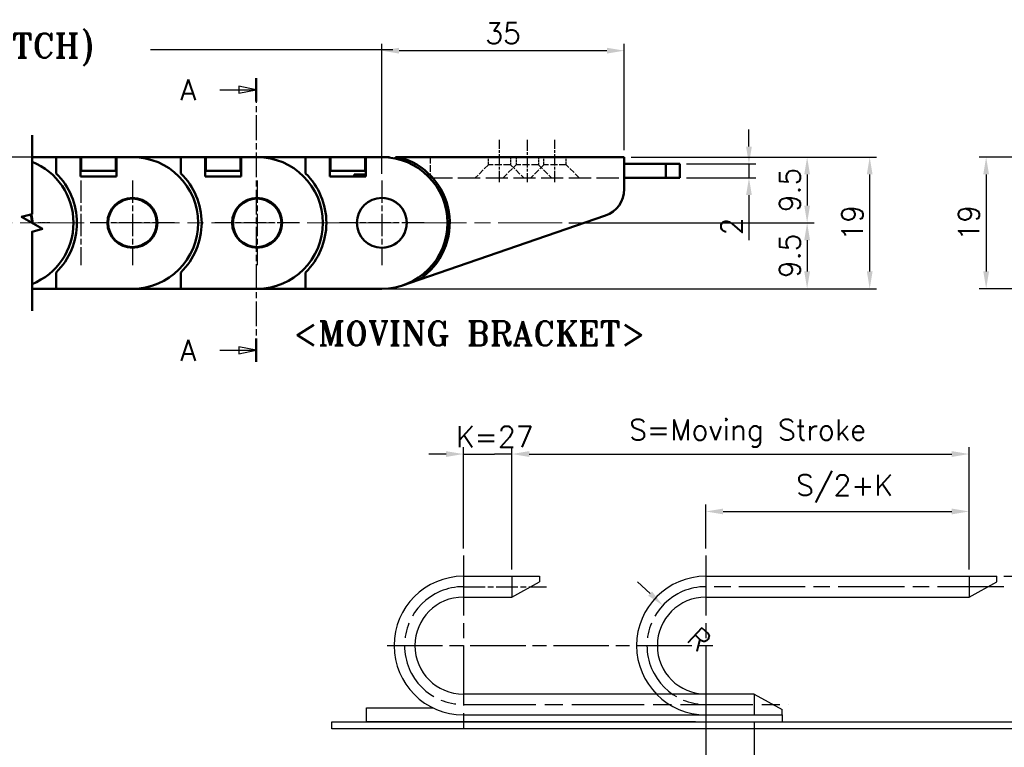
# Model space of a CAD drawing. Header units: millimetres. Extents: x 10 to 410, y 10 to 296.
# Tile 3 of 7: x 188 to 330, y 73 to 178. Entities that reach past the tile are written whole.
import ezdxf

# ---------------------------------------------------------------- set-up
doc = ezdxf.new("R2010")
doc.units = ezdxf.units.MM
doc.linetypes.add('CHAIN', pattern=[0.35429999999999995, 0.2362, -0.0295, 0.0591, -0.0295])
doc.linetypes.add('DASHED', pattern=[0.2068, 0.1655, -0.0413])
doc.layers.get('0').update_dxf_attribs({"lineweight": 25})
for name, color, linetype, lineweight in [('기호(ISO)', 7, 'Continuous', 25), ('단면선(ISO)', 3, 'CHAIN', 25), ('스케치 형상(ISO)', 7, 'Continuous', 25), ('외형선(ISO)', 7, 'Continuous', 50), ('절단선(ISO)', 1, 'Continuous', 50), ('중심 표식(ISO)', 1, 'CHAIN', 25), ('중심선(ISO)', 1, 'CHAIN', 25), ('치수(ISO)', 7, 'Continuous', 25)]:
    doc.layers.add(name, color=color, linetype=linetype, lineweight=lineweight)
doc.styles.add('주 문자 (ISO)', font='tahoma.ttf')
doc.styles.add('한신치수', font='RomanS.shx')
doc.dimstyles.new('한신체인', dxfattribs={"dimtxt": 3, "dimasz": 2.5, "dimexe": 1, "dimexo": 1, "dimgap": 1, "dimtad": 1, "dimrnd": 1e-08, "dimdsep": 46, "dimtxsty": '한신치수', "dimcen": 0.09, "dimdle": 10, "dimclrd": 3, "dimclre": 3, "dimclrt": 3, "dimazin": 2, "dimtfac": 1.168400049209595, "dimtmove": 0, "dimatfit": 3, "dimfxl": 0, "dimtolj": 1, "dimlwd": -1, "dimlwe": -1, "dimarcsym": 0})

# ---------------------------------------------------------------- blocks, each defined once
blk = doc.blocks.new('*D10')
at = {"layer": 'Defpoints', "color": 0, "transparency": 16777216}
for p in [(280.5325248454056, 93.41792747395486), (286.7482550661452, 87.62010910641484)]:
    blk.add_point(p, dxfattribs=at)
at = {"layer": '치수(ISO)', "color": 3, "transparency": 16777216}
blk.add_line((278.7043688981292, 95.12316817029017), (276.876212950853, 96.82840886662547), dxfattribs=at)
blk.add_solid([(278.9885756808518, 95.42786082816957), (278.4201621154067, 94.81847551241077), (280.5325248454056, 93.41792747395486)], dxfattribs=at)
at = {"layer": '치수(ISO)', "color": 3, "transparency": 16777216, "insert": (285.0116445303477, 89.23995940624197), "char_height": 3, "attachment_point": 5, "rotation": 316.9923283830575, "style": '한신치수'}
blk.add_mtext('\\A1; R', dxfattribs=at)
blk = doc.blocks.new('*D11')
at = {"layer": 'Defpoints', "color": 0, "transparency": 16777216}
for p in [(258.7482550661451, 115.2654489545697), (251.7482550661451, 100.6201091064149), (258.7482550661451, 97.62010910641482)]:
    blk.add_point(p, dxfattribs=at)
at = {"layer": '치수(ISO)', "color": 3, "transparency": 16777216}
for p, q in [((249.2482550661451, 115.2654489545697), (246.7482550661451, 115.2654489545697)), ((251.7482550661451, 101.6201091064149), (251.7482550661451, 116.2654489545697)), ((251.7482550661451, 115.2654489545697), (254.2482550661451, 115.2654489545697)), ((254.2482550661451, 115.2654489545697), (256.2482550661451, 115.2654489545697)), ((258.7482550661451, 115.2654489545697), (256.2482550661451, 115.2654489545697)), ((258.7482550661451, 98.62010910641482), (258.7482550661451, 116.2654489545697)), ((261.2482550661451, 115.2654489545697), (263.7482550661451, 115.2654489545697))]:
    blk.add_line(p, q, dxfattribs=at)
for points in [[(249.2482550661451, 115.6821156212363), (249.2482550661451, 114.848782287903), (251.7482550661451, 115.2654489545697)], [(261.2482550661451, 115.6821156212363), (261.2482550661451, 114.848782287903), (258.7482550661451, 115.2654489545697)]]:
    blk.add_solid(points, dxfattribs=at)
at = {"layer": '치수(ISO)', "color": 3, "transparency": 16777216, "insert": (255.2482550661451, 117.7654489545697), "char_height": 3, "attachment_point": 5, "style": '한신치수'}
blk.add_mtext('\\A1; K=27', dxfattribs=at)
blk = doc.blocks.new('*D12')
at = {"layer": 'Defpoints', "color": 0, "transparency": 16777216}
for p in [(324.7482550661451, 106.9754481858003), (286.7482550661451, 100.6201091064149), (324.7482550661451, 97.62010910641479)]:
    blk.add_point(p, dxfattribs=at)
at = {"layer": '치수(ISO)', "color": 3, "transparency": 16777216}
for p, q in [((286.7482550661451, 101.6201091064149), (286.7482550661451, 107.9754481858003)), ((289.2482550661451, 106.9754481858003), (322.2482550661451, 106.9754481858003)), ((324.7482550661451, 98.62010910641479), (324.7482550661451, 107.9754481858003))]:
    blk.add_line(p, q, dxfattribs=at)
for points in [[(289.2482550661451, 107.3921148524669), (289.2482550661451, 106.5587815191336), (286.7482550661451, 106.9754481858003)], [(322.2482550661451, 107.3921148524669), (322.2482550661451, 106.5587815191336), (324.7482550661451, 106.9754481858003)]]:
    blk.add_solid(points, dxfattribs=at)
at = {"layer": '치수(ISO)', "color": 3, "transparency": 16777216, "insert": (305.7482550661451, 110.2611624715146), "char_height": 3, "attachment_point": 5, "style": '한신치수'}
blk.add_mtext('\\A1; S/2+K', dxfattribs=at)
blk = doc.blocks.new('*D13')
at = {"layer": 'Defpoints', "color": 0, "transparency": 16777216}
for p in [(324.7482550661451, 115.2654489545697), (258.7482550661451, 97.62010910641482), (324.7482550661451, 97.62010910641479)]:
    blk.add_point(p, dxfattribs=at)
at = {"layer": '치수(ISO)', "color": 3, "transparency": 16777216}
for p, q in [((258.7482550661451, 98.62010910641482), (258.7482550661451, 116.2654489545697)), ((261.2482550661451, 115.2654489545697), (322.2482550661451, 115.2654489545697)), ((324.7482550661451, 98.62010910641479), (324.7482550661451, 116.2654489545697))]:
    blk.add_line(p, q, dxfattribs=at)
for points in [[(261.2482550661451, 115.6821156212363), (261.2482550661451, 114.848782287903), (258.7482550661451, 115.2654489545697)], [(322.2482550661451, 115.6821156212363), (322.2482550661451, 114.848782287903), (324.7482550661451, 115.2654489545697)]]:
    blk.add_solid(points, dxfattribs=at)
at = {"layer": '치수(ISO)', "color": 3, "transparency": 16777216, "insert": (291.7482550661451, 118.2654489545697), "char_height": 3, "attachment_point": 5, "style": '한신치수'}
blk.add_mtext('\\A1; S=Moving Stroke', dxfattribs=at)
blk = doc.blocks.new('*D14')
at = {"layer": 'Defpoints', "color": 0, "transparency": 16777216}
for p in [(286.7482550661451, 77.62010910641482), (293.7482550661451, 77.62010910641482), (293.7482550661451, 66.42090469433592)]:
    blk.add_point(p, dxfattribs=at)
at = {"layer": '치수(ISO)', "color": 3, "transparency": 16777216}
for p, q in [((286.7482550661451, 76.62010910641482), (286.7482550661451, 65.42090469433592)), ((293.7482550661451, 76.62010910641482), (293.7482550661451, 65.42090469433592)), ((284.2482550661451, 66.42090469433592), (281.7482550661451, 66.42090469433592)), ((286.7482550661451, 66.42090469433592), (289.2482550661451, 66.42090469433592)), ((289.2482550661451, 66.42090469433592), (291.2482550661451, 66.42090469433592)), ((293.7482550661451, 66.42090469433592), (291.2482550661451, 66.42090469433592)), ((296.2482550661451, 66.42090469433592), (298.7482550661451, 66.42090469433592))]:
    blk.add_line(p, q, dxfattribs=at)
for points in [[(284.2482550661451, 66.83757136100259), (284.2482550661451, 66.00423802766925), (286.7482550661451, 66.42090469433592)], [(296.2482550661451, 66.83757136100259), (296.2482550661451, 66.00423802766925), (293.7482550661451, 66.42090469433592)]]:
    blk.add_solid(points, dxfattribs=at)
at = {"layer": '치수(ISO)', "color": 3, "transparency": 16777216, "insert": (290.2482550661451, 68.92090469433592), "char_height": 3, "attachment_point": 5, "style": '한신치수'}
blk.add_mtext('\\A1; K', dxfattribs=at)
blk = doc.blocks.new('*D15')
at = {"layer": 'Defpoints', "color": 0, "transparency": 16777216}
for p in [(328.7482550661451, 97.62010910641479), (343.6476574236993, 97.62010910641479), (337.7482550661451, 76.62010910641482)]:
    blk.add_point(p, dxfattribs=at)
at = {"layer": '치수(ISO)', "color": 3, "transparency": 16777216}
for p, q in [((329.7482550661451, 97.62010910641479), (344.6476574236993, 97.62010910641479)), ((343.6476574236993, 79.12010910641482), (343.6476574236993, 95.12010910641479)), ((338.7482550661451, 76.62010910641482), (344.6476574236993, 76.62010910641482))]:
    blk.add_line(p, q, dxfattribs=at)
for points in [[(343.2309907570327, 95.12010910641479), (344.064324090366, 95.12010910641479), (343.6476574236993, 97.62010910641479)], [(343.2309907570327, 79.12010910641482), (344.064324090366, 79.12010910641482), (343.6476574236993, 76.62010910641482)]]:
    blk.add_solid(points, dxfattribs=at)
at = {"layer": '치수(ISO)', "color": 3, "transparency": 16777216, "insert": (341.1476574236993, 87.1201091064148), "char_height": 3, "attachment_point": 5, "rotation": 90, "style": '한신치수'}
blk.add_mtext('\\A1; H', dxfattribs=at)
blk = doc.blocks.new('*D17')
at = {"layer": 'Defpoints', "color": 0, "transparency": 16777216}
for p in [(274.9715165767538, 173.4809844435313), (274.9715165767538, 158.1256645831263), (239.9718721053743, 154.7256645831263)]:
    blk.add_point(p, dxfattribs=at)
at = {"layer": '치수(ISO)', "color": 3, "transparency": 16777216}
for p, q in [((239.9718721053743, 155.7256645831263), (239.9718721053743, 174.4809844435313)), ((242.4718721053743, 173.4809844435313), (272.4715165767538, 173.4809844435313)), ((274.9715165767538, 159.1256645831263), (274.9715165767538, 174.4809844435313))]:
    blk.add_line(p, q, dxfattribs=at)
for points in [[(242.4718721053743, 173.8976511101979), (242.4718721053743, 173.0643177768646), (239.9718721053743, 173.4809844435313)], [(272.4715165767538, 173.8976511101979), (272.4715165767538, 173.0643177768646), (274.9715165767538, 173.4809844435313)]]:
    blk.add_solid(points, dxfattribs=at)
at = {"layer": '치수(ISO)', "color": 3, "transparency": 16777216, "insert": (257.4716943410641, 175.9809844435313), "char_height": 3, "attachment_point": 5, "style": '한신치수'}
blk.add_mtext('\\A1;35', dxfattribs=at)
blk = doc.blocks.new('*D20')
at = {"layer": 'Defpoints', "color": 0, "transparency": 16777216}
for p in [(228.9718721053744, 158.1256645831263), (26.58383451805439, 83.12566458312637), (106.5838345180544, 83.12566458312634)]:
    blk.add_point(p, dxfattribs=at)
at = {"layer": '치수(ISO)', "color": 3, "transparency": 16777216}
for p, q in [((227.9718721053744, 158.1256645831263), (25.58383451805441, 158.1256645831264)), ((26.58383451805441, 155.6256645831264), (26.58383451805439, 85.62566458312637)), ((105.5838345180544, 83.12566458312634), (25.58383451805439, 83.12566458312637))]:
    blk.add_line(p, q, dxfattribs=at)
for points in [[(26.16716785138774, 155.6256645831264), (27.00050118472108, 155.6256645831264), (26.58383451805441, 158.1256645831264)], [(26.16716785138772, 85.62566458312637), (27.00050118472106, 85.62566458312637), (26.58383451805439, 83.12566458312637)]]:
    blk.add_solid(points, dxfattribs=at)
at = {"layer": '치수(ISO)', "color": 3, "transparency": 16777216, "insert": (24.08383451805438, 120.6256645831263), "char_height": 3, "attachment_point": 5, "rotation": 90, "style": '한신치수'}
blk.add_mtext('\\A1;75', dxfattribs=at)
blk = doc.blocks.new('*D26')
at = {"layer": 'Defpoints', "color": 0, "transparency": 16777216}
for p in [(282.9715165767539, 157.1256645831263), (292.9715165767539, 157.1256645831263), (282.9715165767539, 155.1256645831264)]:
    blk.add_point(p, dxfattribs=at)
at = {"layer": '치수(ISO)', "color": 3, "transparency": 16777216}
for p, q in [((292.9715165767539, 159.6256645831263), (292.9715165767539, 162.1256645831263)), ((283.9715165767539, 157.1256645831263), (293.9715165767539, 157.1256645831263)), ((292.9715165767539, 157.1256645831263), (292.9715165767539, 155.1256645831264)), ((283.9715165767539, 155.1256645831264), (293.9715165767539, 155.1256645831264)), ((292.9715165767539, 152.6256645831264), (292.9715165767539, 146.1256645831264))]:
    blk.add_line(p, q, dxfattribs=at)
for points in [[(292.5548499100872, 159.6256645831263), (293.3881832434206, 159.6256645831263), (292.9715165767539, 157.1256645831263)], [(292.5548499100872, 152.6256645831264), (293.3881832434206, 152.6256645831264), (292.9715165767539, 155.1256645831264)]]:
    blk.add_solid(points, dxfattribs=at)
at = {"layer": '치수(ISO)', "color": 3, "transparency": 16777216, "insert": (290.4715165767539, 148.1256645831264), "char_height": 3, "attachment_point": 5, "rotation": 90, "style": '한신치수'}
blk.add_mtext('\\A1;2', dxfattribs=at)
blk = doc.blocks.new('*D27')
at = {"layer": 'Defpoints', "color": 0, "transparency": 16777216}
for p in [(274.9715165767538, 158.1256645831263), (265.9940860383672, 148.6256645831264), (301.369437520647, 148.6256645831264)]:
    blk.add_point(p, dxfattribs=at)
at = {"layer": '치수(ISO)', "color": 3, "transparency": 16777216}
for p, q in [((275.9715165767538, 158.1256645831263), (302.369437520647, 158.1256645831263)), ((301.369437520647, 155.6256645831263), (301.369437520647, 151.1256645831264)), ((266.9940860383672, 148.6256645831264), (302.369437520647, 148.6256645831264))]:
    blk.add_line(p, q, dxfattribs=at)
for points in [[(300.9527708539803, 155.6256645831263), (301.7861041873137, 155.6256645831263), (301.369437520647, 158.1256645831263)], [(300.9527708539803, 151.1256645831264), (301.7861041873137, 151.1256645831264), (301.369437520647, 148.6256645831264)]]:
    blk.add_solid(points, dxfattribs=at)
at = {"layer": '치수(ISO)', "color": 3, "transparency": 16777216, "insert": (298.869437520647, 153.3756645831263), "char_height": 3, "attachment_point": 5, "rotation": 90, "style": '한신치수'}
blk.add_mtext('\\A1;9.5', dxfattribs=at)
blk = doc.blocks.new('*D28')
at = {"layer": 'Defpoints', "color": 0, "transparency": 16777216}
for p in [(265.9940860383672, 148.6256645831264), (239.9718721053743, 139.1256645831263), (301.3694375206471, 139.1256645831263)]:
    blk.add_point(p, dxfattribs=at)
at = {"layer": '치수(ISO)', "color": 3, "transparency": 16777216}
for p, q in [((266.9940860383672, 148.6256645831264), (302.3694375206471, 148.6256645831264)), ((301.3694375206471, 146.1256645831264), (301.3694375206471, 141.6256645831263)), ((240.9718721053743, 139.1256645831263), (302.3694375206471, 139.1256645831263))]:
    blk.add_line(p, q, dxfattribs=at)
for points in [[(300.9527708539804, 146.1256645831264), (301.7861041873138, 146.1256645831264), (301.3694375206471, 148.6256645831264)], [(300.9527708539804, 141.6256645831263), (301.7861041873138, 141.6256645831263), (301.3694375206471, 139.1256645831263)]]:
    blk.add_solid(points, dxfattribs=at)
at = {"layer": '치수(ISO)', "color": 3, "transparency": 16777216, "insert": (298.869437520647, 143.8756645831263), "char_height": 3, "attachment_point": 5, "rotation": 90, "style": '한신치수'}
blk.add_mtext('\\A1;9.5', dxfattribs=at)
blk = doc.blocks.new('*D29')
at = {"layer": 'Defpoints', "color": 0, "transparency": 16777216}
for p in [(274.9715165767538, 158.1256645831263), (310.4015753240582, 158.1256645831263), (239.9718721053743, 139.1256645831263)]:
    blk.add_point(p, dxfattribs=at)
at = {"layer": '치수(ISO)', "color": 3, "transparency": 16777216}
for p, q in [((275.9715165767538, 158.1256645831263), (311.4015753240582, 158.1256645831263)), ((310.4015753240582, 141.6256645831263), (310.4015753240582, 155.6256645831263)), ((240.9718721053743, 139.1256645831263), (311.4015753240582, 139.1256645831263))]:
    blk.add_line(p, q, dxfattribs=at)
for points in [[(309.9849086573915, 155.6256645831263), (310.8182419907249, 155.6256645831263), (310.4015753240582, 158.1256645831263)], [(309.9849086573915, 141.6256645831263), (310.8182419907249, 141.6256645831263), (310.4015753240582, 139.1256645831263)]]:
    blk.add_solid(points, dxfattribs=at)
at = {"layer": '치수(ISO)', "color": 3, "transparency": 16777216, "insert": (307.9015753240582, 148.6256645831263), "char_height": 3, "attachment_point": 5, "rotation": 90, "style": '한신치수'}
blk.add_mtext('\\A1;19', dxfattribs=at)
blk = doc.blocks.new('2dTransSection1')
at = {"layer": '단면선(ISO)', "linetype": 'CHAIN', "ltscale": 15.15589809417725}
blk.add_line((221.8483985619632, 169.5206734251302), (221.8483985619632, 128.5627963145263), dxfattribs=at)
at = {"layer": '단면선(ISO)', "linetype": 'Continuous', "lineweight": 50}
for p, q in [((221.8483985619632, 169.5206734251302), (221.8483985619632, 166.1509387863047)), ((221.8483985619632, 131.9325309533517), (221.8483985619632, 128.5627963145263))]:
    blk.add_line(p, q, dxfattribs=at)
at = {"layer": '단면선(ISO)', "linetype": 'Continuous'}
for p, q in [((216.5721519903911, 167.8358061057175), (219.3483985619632, 167.8358061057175)), ((221.8483985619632, 167.8358061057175), (219.3483985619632, 168.3358061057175)), ((219.3483985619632, 168.3358061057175), (219.3483985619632, 167.3358061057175)), ((219.3483985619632, 167.8358061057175), (221.8483985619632, 167.8358061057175)), ((219.3483985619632, 167.3358061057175), (221.8483985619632, 167.8358061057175)), ((216.5721519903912, 130.247663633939), (219.3483985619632, 130.247663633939)), ((221.8483985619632, 130.247663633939), (219.3483985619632, 130.747663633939)), ((219.3483985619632, 130.747663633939), (219.3483985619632, 129.747663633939)), ((219.3483985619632, 130.247663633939), (221.8483985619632, 130.247663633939)), ((219.3483985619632, 129.747663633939), (221.8483985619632, 130.247663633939))]:
    blk.add_line(p, q, dxfattribs=at)
at = {"layer": '단면선(ISO)', "linetype": 'Continuous', "flags": 128}
for points in [[(219.3483995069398, 167.3358045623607), (221.8483995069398, 167.8358064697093), (219.3483995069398, 168.3358083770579), (219.3483995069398, 167.3358045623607)], [(219.3483995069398, 129.7476635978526), (221.8483995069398, 130.2476637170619), (219.3483995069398, 130.7476638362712), (219.3483995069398, 129.7476635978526)]]:
    blk.add_lwpolyline(points, dxfattribs=at)
at = {"layer": '단면선(ISO)'}
for points in [[(219.3483995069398, 167.3358045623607), (221.8483995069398, 167.8358064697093), (219.3483995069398, 168.3358083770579), (219.3483995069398, 167.3358045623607)], [(219.3483995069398, 129.7476635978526), (221.8483995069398, 130.2476637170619), (219.3483995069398, 130.7476638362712), (219.3483995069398, 129.7476635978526)]]:
    blk.add_solid(points, dxfattribs=at)
at = {"layer": '단면선(ISO)', "char_height": 3.00000011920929, "attachment_point": 7, "style": '한신치수'}
for insert in [(210.8614123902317, 166.3130424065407), (210.8614123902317, 128.7248999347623)]:
    blk.add_mtext('A', dxfattribs=dict(at, insert=insert))
blk = doc.blocks.new('*D36')
at = {"layer": 'Defpoints', "color": 0, "transparency": 16777216}
for p in [(345.3842681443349, 158.1256645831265), (327.2103439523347, 139.1256645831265), (345.3842681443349, 139.1256645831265)]:
    blk.add_point(p, dxfattribs=at)
at = {"layer": '치수(ISO)', "color": 3, "transparency": 16777216}
for p, q in [((344.3842681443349, 158.1256645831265), (326.2103439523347, 158.1256645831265)), ((327.2103439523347, 155.6256645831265), (327.2103439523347, 141.6256645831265)), ((344.3842681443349, 139.1256645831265), (326.2103439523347, 139.1256645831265))]:
    blk.add_line(p, q, dxfattribs=at)
for points in [[(326.793677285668, 155.6256645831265), (327.6270106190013, 155.6256645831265), (327.2103439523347, 158.1256645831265)], [(326.793677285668, 141.6256645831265), (327.6270106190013, 141.6256645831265), (327.2103439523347, 139.1256645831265)]]:
    blk.add_solid(points, dxfattribs=at)
at = {"layer": '치수(ISO)', "color": 3, "transparency": 16777216, "insert": (324.7103439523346, 148.6256645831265), "char_height": 3, "attachment_point": 5, "rotation": 90, "style": '한신치수'}
blk.add_mtext('\\A1;19', dxfattribs=at)
blk = doc.blocks.new('MOVING BRACKET')
at = {"layer": '기호(ISO)', "color": 2, "insert": (-28.11367750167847, 1.870082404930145), "char_height": 3.499999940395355, "attachment_point": 1, "style": '주 문자 (ISO)'}
blk.add_mtext('\\fRomanT|b0|i0;\\H3.5000;<MOVING BRACKET>', dxfattribs=at)

msp = doc.modelspace()

# ---------------------------------------------------------------- linework, layer by layer
at = {"layer": '스케치 형상(ISO)', "color": 3}
msp.add_line((206.583431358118, 173.6256645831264), (241.583431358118, 173.6256645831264), dxfattribs=at)
at = {"layer": '스케치 형상(ISO)', "color": 2, "linetype": 'DASHED', "lineweight": 25, "ltscale": 5.73900842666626}
msp.add_line((246.9715165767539, 158.1402574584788), (246.9715165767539, 155.1256645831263), dxfattribs=at)
at = {"layer": '스케치 형상(ISO)', "color": 2, "linetype": 'DASHED', "lineweight": 25, "ltscale": 2.094053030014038}
for p, q in [((255.3715165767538, 157.0256645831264), (255.3715165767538, 158.1256645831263)), ((258.5715165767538, 158.1256645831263), (258.5715165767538, 157.0256645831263)), ((259.3715165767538, 158.1256645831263), (259.3715165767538, 157.0256645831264)), ((262.5715165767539, 158.1256645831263), (262.5715165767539, 157.0256645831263)), ((263.3715165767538, 157.0256645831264), (263.3715165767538, 158.1256645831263)), ((266.5715165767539, 157.0256645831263), (266.5715165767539, 158.1256645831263))]:
    msp.add_line(p, q, dxfattribs=at)
at = {"layer": '스케치 형상(ISO)', "color": 2, "linetype": 'DASHED', "lineweight": 25, "ltscale": 5.115355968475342}
for p, q in [((255.3715165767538, 157.0256645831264), (253.4715165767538, 155.1256645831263)), ((257.4715165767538, 155.1256645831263), (259.3715165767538, 157.0256645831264)), ((258.5715165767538, 157.0256645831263), (260.4715165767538, 155.1256645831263)), ((263.3715165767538, 157.0256645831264), (261.4715165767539, 155.1256645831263)), ((262.5715165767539, 157.0256645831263), (264.4715165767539, 155.1256645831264)), ((268.4715165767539, 155.1256645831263), (266.5715165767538, 157.0256645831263))]:
    msp.add_line(p, q, dxfattribs=at)
at = {"layer": '스케치 형상(ISO)', "color": 2, "linetype": 'DASHED', "lineweight": 25, "ltscale": 6.091981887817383}
for p, q in [((258.5715165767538, 157.0256645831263), (255.3715165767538, 157.0256645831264)), ((262.5715165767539, 157.0256645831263), (259.3715165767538, 157.0256645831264)), ((266.5715165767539, 157.0256645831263), (263.3715165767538, 157.0256645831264))]:
    msp.add_line(p, q, dxfattribs=at)
at = {"layer": '스케치 형상(ISO)', "color": 2, "linetype": 'DASHED', "lineweight": 25, "ltscale": 19.34235954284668}
msp.add_line((246.9715165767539, 155.1256645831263), (274.9715165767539, 155.1256645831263), dxfattribs=at)
at = {"layer": '스케치 형상(ISO)', "color": 1, "linetype": 'CHAIN', "lineweight": 18, "ltscale": 38.95235443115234}
msp.add_line((265.9940860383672, 148.6256645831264), (86.58343135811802, 148.6256645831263), dxfattribs=at)
at = {"layer": '스케치 형상(ISO)', "color": 1, "linetype": 'CHAIN', "ltscale": 36.69207000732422}
for p, q in [((251.7482550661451, 100.6201091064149), (251.7482550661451, 74.62010910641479)), ((286.7482550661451, 100.6201091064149), (286.7482550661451, 74.62010910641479))]:
    msp.add_line(p, q, dxfattribs=at)
at = {"layer": '스케치 형상(ISO)'}
for p, q in [((251.7482550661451, 97.62010910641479), (251.7482550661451, 94.62010910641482)), ((251.7482550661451, 97.62010910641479), (262.7482550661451, 97.62010910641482)), ((258.7482550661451, 97.62010910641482), (258.7482550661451, 94.62010910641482)), ((258.7482550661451, 94.62010910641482), (262.7482550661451, 96.82010910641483)), ((262.7482550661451, 97.62010910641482), (262.7482550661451, 96.82010910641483)), ((286.7482550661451, 97.62010910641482), (328.7482550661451, 97.62010910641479)), ((324.7482550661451, 97.62010910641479), (324.7482550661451, 94.62010910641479)), ((324.7482550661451, 94.62010910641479), (328.7482550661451, 96.8201091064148)), ((328.7482550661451, 96.8201091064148), (328.7482550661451, 97.62010910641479)), ((251.7482550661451, 94.62010910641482), (258.7482550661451, 94.62010910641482)), ((286.7482550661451, 94.62010910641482), (324.7482550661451, 94.62010910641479)), ((293.7482550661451, 80.62010910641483), (251.7482550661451, 80.62010910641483)), ((286.7482550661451, 80.62010910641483), (286.7482550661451, 77.62010910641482)), ((293.7482550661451, 80.62010910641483), (293.7482550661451, 77.62010910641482)), ((293.7482550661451, 80.62010910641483), (297.7482550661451, 78.4201091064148)), ((237.7482550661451, 76.62010910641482), (237.7482550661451, 78.6201091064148)), ((237.7482550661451, 78.6201091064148), (247.3893561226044, 78.62010910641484)), ((297.7482550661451, 77.62010910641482), (297.7482550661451, 78.4201091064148)), ((251.7482550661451, 77.62010910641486), (297.7482550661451, 77.62010910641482)), ((297.7482550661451, 77.62010910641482), (297.7482550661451, 76.62010910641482)), ((232.7482550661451, 76.62010910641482), (337.7482550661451, 76.62010910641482)), ((232.7482550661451, 75.62010910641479), (232.7482550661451, 76.62010910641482)), ((337.7482550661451, 75.62010910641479), (232.7482550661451, 75.62010910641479)), ((285.2482550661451, 76.62010910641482), (237.7482550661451, 76.62010910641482))]:
    msp.add_line(p, q, dxfattribs=at)
at = {"layer": '스케치 형상(ISO)', "color": 1, "linetype": 'CHAIN', "ltscale": 13.33438873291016}
msp.add_line((251.7482550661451, 96.1201091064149), (263.7482550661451, 96.12010910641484), dxfattribs=at)
at = {"layer": '스케치 형상(ISO)', "color": 1, "linetype": 'CHAIN', "ltscale": 40.45535659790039}
msp.add_line((329.7482550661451, 96.1201091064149), (286.7482550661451, 96.12010910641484), dxfattribs=at)
at = {"layer": '스케치 형상(ISO)', "color": 1, "linetype": 'CHAIN', "ltscale": 33.86960220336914}
msp.add_line((240.7482550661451, 87.62010910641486), (288.7482550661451, 87.62010910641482), dxfattribs=at)
at = {"layer": '스케치 형상(ISO)', "color": 1, "linetype": 'CHAIN', "ltscale": 44.21864700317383}
msp.add_line((251.7482550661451, 79.12010910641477), (298.7482550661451, 79.12010910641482), dxfattribs=at)
at = {"layer": '스케치 형상(ISO)'}
for centre, radius in [((251.7482550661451, 87.62010910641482), 10), ((286.7482550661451, 87.62010910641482), 10), ((251.7482550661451, 87.62010910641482), 6.999999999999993), ((286.7482550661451, 87.62010910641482), 6.999999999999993)]:
    msp.add_arc(centre, radius, 90, 270, dxfattribs=at)
at = {"layer": '스케치 형상(ISO)', "color": 1, "linetype": 'CHAIN', "ltscale": 37.6849250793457}
for centre, radius in [((251.7482550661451, 87.62010910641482), 8.500000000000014), ((286.7482550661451, 87.62010910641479), 8.50000000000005)]:
    msp.add_arc(centre, radius, 90, 270, dxfattribs=at)
at = {"layer": '외형선(ISO)'}
for p, q in [((189.4823692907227, 158.1256645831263), (192.9718721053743, 158.1256645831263)), ((192.9718721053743, 158.1256645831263), (196.4718721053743, 158.1256645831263)), ((192.9718721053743, 158.1256645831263), (192.9718721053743, 155.7670930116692)), ((196.4718721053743, 158.1256645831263), (196.5718721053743, 158.1256645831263)), ((196.4718721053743, 155.3256645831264), (196.4718721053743, 158.1256645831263)), ((201.5718721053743, 158.1256645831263), (196.5718721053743, 158.1256645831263)), ((196.5718721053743, 156.1256645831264), (196.5718721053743, 158.1256645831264)), ((201.5718721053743, 158.1256645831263), (201.5718721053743, 156.1256645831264)), ((201.5718721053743, 158.1256645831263), (201.6718721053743, 158.1256645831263)), ((201.6718721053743, 158.1256645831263), (201.6718721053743, 155.3256645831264)), ((201.6718721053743, 158.1256645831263), (203.9718721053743, 158.1256645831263)), ((203.9718721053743, 158.1256645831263), (210.9718721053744, 158.1256645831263)), ((210.9718721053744, 158.1256645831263), (214.4718721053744, 158.1256645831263)), ((210.9718721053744, 158.1256645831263), (210.9718721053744, 155.7670930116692)), ((214.4718721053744, 158.1256645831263), (214.5718721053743, 158.1256645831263)), ((214.4718721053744, 155.3256645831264), (214.4718721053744, 158.1256645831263)), ((219.5718721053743, 158.1256645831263), (214.5718721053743, 158.1256645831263)), ((214.5718721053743, 156.1256645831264), (214.5718721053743, 158.1256645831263)), ((219.5718721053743, 158.1256645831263), (219.5718721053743, 156.1256645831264)), ((219.5718721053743, 158.1256645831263), (219.6718721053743, 158.1256645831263)), ((219.6718721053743, 158.1256645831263), (219.6718721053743, 155.3256645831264)), ((219.6718721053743, 158.1256645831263), (221.9718721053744, 158.1256645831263)), ((221.9718721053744, 158.1256645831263), (228.9718721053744, 158.1256645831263)), ((228.9718721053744, 158.1256645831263), (232.4718721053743, 158.1256645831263)), ((228.9718721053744, 158.1256645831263), (228.9718721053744, 155.7670930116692)), ((232.4718721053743, 158.1256645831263), (232.5718721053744, 158.1256645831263)), ((232.4718721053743, 155.3256645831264), (232.4718721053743, 158.1256645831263)), ((237.5718721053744, 158.1256645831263), (232.5718721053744, 158.1256645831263)), ((232.5718721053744, 156.1256645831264), (232.5718721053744, 158.1256645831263)), ((237.5718721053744, 158.1256645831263), (237.5718721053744, 156.1256645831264)), ((237.5718721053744, 158.1256645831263), (237.6718721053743, 158.1256645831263)), ((237.6718721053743, 158.1256645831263), (237.6718721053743, 155.3256645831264)), ((237.6718721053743, 158.1256645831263), (239.9718721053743, 158.1256645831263)), ((239.9718721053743, 158.1256645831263), (241.0718721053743, 158.1256645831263)), ((241.0718721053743, 158.1256645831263), (241.0718721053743, 158.0617654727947)), ((241.9719451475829, 158.1256645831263), (241.9719451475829, 157.9127366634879)), ((241.9719451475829, 158.1256645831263), (242.3777584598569, 158.1256645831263)), ((274.9715165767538, 158.1256645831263), (242.3777584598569, 158.1256645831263)), ((274.9715165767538, 153.4791809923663), (274.9715165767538, 158.1256645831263)), ((274.9715165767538, 157.1256645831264), (280.9715165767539, 157.1256645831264)), ((280.9715165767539, 155.1256645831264), (280.9715165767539, 157.1256645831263)), ((280.9715165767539, 157.1256645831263), (282.9715165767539, 157.1256645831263)), ((282.9715165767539, 155.1256645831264), (282.9715165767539, 157.1256645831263)), ((196.4718721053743, 156.1256645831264), (196.5718721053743, 156.1256645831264)), ((201.6718721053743, 155.3256645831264), (196.4718721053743, 155.3256645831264)), ((196.5718721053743, 156.1256645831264), (201.5718721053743, 156.1256645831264)), ((201.5718721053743, 156.1256645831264), (201.6718721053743, 156.1256645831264)), ((214.4718721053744, 156.1256645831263), (214.5718721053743, 156.1256645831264)), ((219.6718721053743, 155.3256645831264), (214.4718721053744, 155.3256645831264)), ((214.5718721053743, 156.1256645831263), (219.5718721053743, 156.1256645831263)), ((219.5718721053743, 156.1256645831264), (219.6718721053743, 156.1256645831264)), ((232.4718721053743, 156.1256645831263), (232.5718721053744, 156.1256645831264)), ((237.6718721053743, 155.3256645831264), (232.4718721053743, 155.3256645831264)), ((232.5718721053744, 156.1256645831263), (237.5718721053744, 156.1256645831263)), ((237.6718721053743, 155.6256645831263), (235.9715165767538, 155.6256645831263)), ((235.9715165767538, 155.6256645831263), (235.9715165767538, 155.3256645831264)), ((237.5718721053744, 156.1256645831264), (237.6718721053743, 156.1256645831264)), ((274.9715165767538, 155.1256645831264), (280.9715165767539, 155.1256645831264)), ((280.9715165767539, 155.1256645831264), (282.9715165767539, 155.1256645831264)), ((200.8541806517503, 150.4256645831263), (200.8974819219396, 150.4006645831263)), ((218.8541806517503, 150.4256645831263), (218.8974819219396, 150.4006645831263)), ((245.3386253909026, 140.4260217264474), (272.2733578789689, 149.6969582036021)), ((202.7577005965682, 145.2897557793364), (202.7405995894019, 145.2427711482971)), ((220.7577005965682, 145.2897557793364), (220.7405995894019, 145.2427711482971)), ((192.9718721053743, 141.4842361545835), (192.9718721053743, 139.1256645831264)), ((210.9718721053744, 141.4842361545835), (210.9718721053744, 139.1256645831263)), ((228.9718721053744, 141.4842361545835), (228.9718721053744, 139.1256645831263)), ((245.3386253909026, 140.4260217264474), (243.108042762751, 139.6582550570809)), ((192.9718721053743, 139.1256645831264), (189.4823692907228, 139.1256645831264)), ((203.9718721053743, 139.1256645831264), (192.9718721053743, 139.1256645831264)), ((210.9718721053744, 139.1256645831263), (203.9718721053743, 139.1256645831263)), ((221.9718721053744, 139.1256645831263), (210.9718721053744, 139.1256645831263)), ((228.9718721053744, 139.1256645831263), (221.9718721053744, 139.1256645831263)), ((239.9718721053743, 139.1256645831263), (228.9718721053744, 139.1256645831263))]:
    msp.add_line(p, q, dxfattribs=at)
for centre, radius in [((203.9718721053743, 148.6256645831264), 3.600000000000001), ((203.9718721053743, 148.6256645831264), 3.5), ((221.9718721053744, 148.6256645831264), 3.600000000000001), ((221.9718721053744, 148.6256645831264), 3.5), ((239.9715165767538, 148.6256645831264), 3.600000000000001)]:
    msp.add_circle(centre, radius, dxfattribs=at)
for centre, radius, start, end in [((203.9718721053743, 148.6256645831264), 9.499999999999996, 270, 90), ((221.9718721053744, 148.6256645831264), 9.499999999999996, 270, 90), ((239.9718721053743, 148.6256645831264), 9.499999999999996, 269.9999999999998, 89.99999999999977), ((239.9715165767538, 148.6256645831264), 9.80000000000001, 303.2069120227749, 75.78655397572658), ((185.9718721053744, 148.6256645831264), 9.499999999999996, 291.686388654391, 68.31361134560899), ((185.9718721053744, 148.6256645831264), 9.999999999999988, 314.4270040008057, 45.57299599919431), ((203.9718721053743, 148.6256645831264), 10, 314.4270040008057, 45.57299599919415), ((221.9718721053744, 148.6256645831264), 10, 314.4270040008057, 45.57299599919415), ((239.9718721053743, 148.6256645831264), 3.599999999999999, 269.9971707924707, 90.00282920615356), ((270.971516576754, 153.4791809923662), 3.999999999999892, 288.9934659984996, 0), ((185.9718721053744, 148.6256645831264), 3.5, 0.09925088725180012, 20.18269941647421), ((185.9718721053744, 148.6256645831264), 3.600000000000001, 359.180915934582, 20.03835756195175), ((203.9718721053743, 148.6256645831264), 3.550000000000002, 150.0000000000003, 250.0000000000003), ((221.9718721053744, 148.6256645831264), 3.550000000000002, 150.0000000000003, 250.0000000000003)]:
    msp.add_arc(centre, radius, start, end, dxfattribs=at)
at = {"layer": '절단선(ISO)', "flags": 128}
msp.add_lwpolyline([(189.4823692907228, 135.9506641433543), (189.4823692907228, 147.3577152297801), (190.9823678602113, 147.7596388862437), (187.9823683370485, 149.4916902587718), (189.4823692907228, 149.8936139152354), (189.4823692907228, 161.3006626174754)], dxfattribs=at)
at = {"layer": '중심 표식(ISO)', "linetype": 'CHAIN', "ltscale": 13.55663013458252}
for p, q in [((196.5100310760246, 154.7256645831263), (196.5100310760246, 142.5256645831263)), ((203.9718721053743, 154.7256645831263), (203.9718721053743, 142.5256645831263)), ((221.9718721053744, 154.7256645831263), (221.9718721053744, 142.5256645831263)), ((239.9718721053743, 154.7256645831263), (239.9718721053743, 142.5256645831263)), ((210.0718721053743, 148.6256645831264), (197.8718721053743, 148.6256645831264)), ((228.0718721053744, 148.6256645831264), (215.8718721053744, 148.6256645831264)), ((246.0718721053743, 148.6256645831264), (233.8718721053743, 148.6256645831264))]:
    msp.add_line(p, q, dxfattribs=at)
at = {"layer": '중심 표식(ISO)', "linetype": 'CHAIN', "ltscale": 1.846550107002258}
msp.add_line((192.0718721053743, 148.6256645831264), (190.4100310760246, 148.6256645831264), dxfattribs=at)
at = {"layer": '중심선(ISO)', "linetype": 'CHAIN', "ltscale": 6.778264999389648}
for p, q in [((256.9715165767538, 154.5256645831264), (256.9715165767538, 160.6256645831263)), ((260.9715165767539, 160.6256645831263), (260.9715165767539, 154.5256645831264)), ((264.9715165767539, 154.5256645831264), (264.9715165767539, 160.6256645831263))]:
    msp.add_line(p, q, dxfattribs=at)

# ---------------------------------------------------------------- block references
msp.add_blockref('MOVING BRACKET', (255.2974567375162, 132.5584100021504))
at = {"layer": '단면선(ISO)'}
msp.add_blockref('2dTransSection1', (0, 0), dxfattribs=at)

# ---------------------------------------------------------------- texts
at = {"layer": '기호(ISO)', "color": 2, "insert": (164.083431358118, 173.6256645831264), "char_height": 3.499999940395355, "attachment_point": 5, "style": '주 문자 (ISO)'}
msp.add_mtext('\\fRomanT|b0|i0;\\H3.5000;L = LINKS X 18mm(PITCH)', dxfattribs=at)

# ---------------------------------------------------------------- dimensions: what is measured, and where the dimension line sits
at = {"layer": '치수(ISO)', "color": 3}
for base, p1, p2, angle, override, picture, middle in [((274.9715165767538, 173.4809844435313), (239.9718721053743, 154.7256645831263), (274.9715165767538, 158.1256645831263), 180, {"dimdec": 2, "dimtp": 0, "dimtm": -0, "dimtdec": 2, "dimtofl": 0, "dimatfit": 1}, '*D17', (257.4716943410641, 173.4809844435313)), ((292.9715165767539, 157.1256645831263), (282.9715165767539, 155.1256645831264), (282.9715165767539, 157.1256645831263), 90, {"dimdec": 2, "dimtp": 0, "dimtm": -0, "dimtdec": 2, "dimtofl": 1, "dimatfit": 1}, '*D26', (292.9715165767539, 148.1256645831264)), ((310.4015753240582, 158.1256645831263), (239.9718721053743, 139.1256645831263), (274.9715165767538, 158.1256645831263), 90, {"dimdec": 2, "dimtp": 0, "dimtm": -0, "dimtdec": 2, "dimtofl": 0, "dimatfit": 1}, '*D29', (310.4015753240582, 148.6256645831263)), ((301.369437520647, 148.6256645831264), (274.9715165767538, 158.1256645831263), (265.9940860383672, 148.6256645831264), 90, {"dimdec": 2, "dimtp": 0, "dimtm": -0, "dimtdec": 2, "dimtofl": 0, "dimatfit": 1}, '*D27', (301.369437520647, 153.3756645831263)), ((327.2103439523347, 139.1256645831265), (345.3842681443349, 158.1256645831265), (345.3842681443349, 139.1256645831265), 90, {"dimdec": 2, "dimtp": 0, "dimtm": -0, "dimtdec": 2, "dimtofl": 0, "dimatfit": 1}, '*D36', (327.2103439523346, 148.6256645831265)), ((301.3694375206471, 139.1256645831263), (265.9940860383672, 148.6256645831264), (239.9718721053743, 139.1256645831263), 90, {"dimdec": 2, "dimtp": 0, "dimtm": -0, "dimtdec": 2, "dimtofl": 0, "dimatfit": 1}, '*D28', (301.369437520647, 143.8756645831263))]:
    dim = msp.add_linear_dim(base=base, p1=p1, p2=p2, angle=angle, dimstyle='한신체인', override=override, dxfattribs=at)
    dim.commit()
    dim.dimension.update_dxf_attribs({"geometry": picture, "text_midpoint": middle, "dimtype": 160})
for base, p1, p2, angle, text, override, picture, middle in [((26.58383451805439, 83.12566458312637), (228.9718721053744, 158.1256645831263), (106.5838345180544, 83.12566458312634), 90, '75', {"dimdec": 2, "dimtp": 0, "dimtm": -0, "dimtdec": 2, "dimtofl": 0, "dimatfit": 1}, '*D20', (26.58383451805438, 120.6256645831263)), ((324.7482550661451, 115.2654489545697), (258.7482550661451, 97.62010910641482), (324.7482550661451, 97.62010910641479), 180, ' S=Moving Stroke', {"dimdec": 2, "dimtp": 0, "dimtm": -0, "dimtdec": 2, "dimtofl": 0, "dimatfit": 1}, '*D13', (291.7482550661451, 115.2654489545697)), ((258.7482550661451, 115.2654489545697), (251.7482550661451, 100.6201091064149), (258.7482550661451, 97.62010910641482), 180, ' K=27', {"dimdec": 2, "dimtp": 0, "dimtm": -0, "dimtdec": 2, "dimtofl": 0}, '*D11', (255.2482550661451, 115.2654489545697)), ((324.7482550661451, 106.9754481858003), (286.7482550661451, 100.6201091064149), (324.7482550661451, 97.62010910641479), 180, ' S/2+K', {"dimdec": 2, "dimtp": 0, "dimtm": -0, "dimtdec": 2, "dimtofl": 0, "dimatfit": 1}, '*D12', (305.7482550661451, 106.9754481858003)), ((343.6476574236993, 97.62010910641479), (337.7482550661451, 76.62010910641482), (328.7482550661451, 97.62010910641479), 270, ' H', {"dimdec": 2, "dimtp": 0, "dimtm": -0, "dimtdec": 2, "dimtofl": 0, "dimatfit": 1}, '*D15', (343.6476574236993, 87.1201091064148)), ((293.7482550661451, 66.42090469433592), (286.7482550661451, 77.62010910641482), (293.7482550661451, 77.62010910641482), 180, ' K', {"dimdec": 2, "dimtp": 0, "dimtm": -0, "dimtdec": 2, "dimtofl": 0}, '*D14', (290.2482550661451, 66.42090469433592))]:
    dim = msp.add_linear_dim(base=base, p1=p1, p2=p2, angle=angle, text=text, dimstyle='한신체인', override=override, dxfattribs=at)
    dim.commit()
    dim.dimension.update_dxf_attribs({"geometry": picture, "text_midpoint": middle, "dimtype": 160})
dim = msp.add_radius_dim(center=(286.7482550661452, 87.62010910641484), mpoint=(280.5325248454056, 93.41792747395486), text=' R', dimstyle='한신체인', override={"dimdec": 2, "dimcen": 0, "dimdle": 0, "dimtp": 0, "dimtm": -0, "dimtdec": 2, "dimtofl": 0, "dimtmove": 2}, dxfattribs=at)
dim.commit()
dim.dimension.update_dxf_attribs({"geometry": '*D10', "text_midpoint": (285.0116445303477, 89.23995940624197), "dimtype": 164})

doc.saveas('drawing.dxf')
